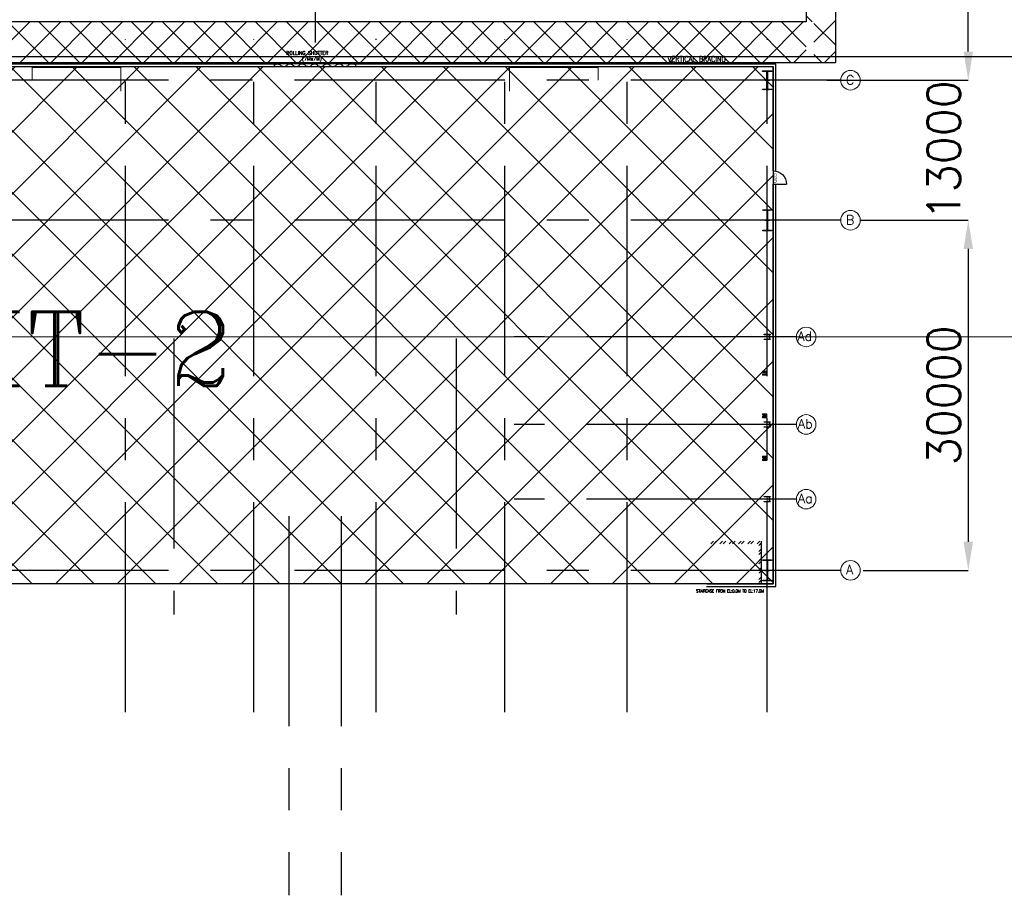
# Model space of a CAD drawing. Header units: inches. Extents: x 0 to 1564127, y -23460 to 23144100.
# Tile 83 of 215: x 272645 to 283194, y 182392 to 191770. Entities that reach past the tile are written whole.
import ezdxf
from ezdxf.enums import TextEntityAlignment as Align

# ---------------------------------------------------------------- set-up
doc = ezdxf.new("R2010")
doc.units = ezdxf.units.IN
doc.header["$LTSCALE"] = 1800
doc.header["$MEASUREMENT"] = 0
for name, pattern in [('CENTER', [2, 1.25, -0.25, 0.25, -0.25]), ('CENTER2', [1.125, 0.75, -0.125, 0.125, -0.125]), ('CENTRE', [1.5, 0.75, -0.25, 0.25, -0.25]), ('HIDDEN', [0.375, 0.25, -0.125])]:
    doc.linetypes.add(name, pattern=pattern)
doc.layers.get('0').update_dxf_attribs({"color": 253, "lineweight": 9})
for name, color, linetype in [('AUX COL', 1, 'Continuous'), ('CEN', 2, 'CENTER'), ('COL', 1, 'Continuous'), ('DIM', 4, 'Continuous'), ('GRID', 251, 'CENTER'), ('Road', 3, 'Continuous'), ('Road Sides', 11, 'Continuous'), ('TEXT', 3, 'Continuous'), ('WALL', 6, 'Continuous')]:
    doc.layers.add(name, color=color, linetype=linetype)
for name, color, linetype, lineweight in [('EQUIP', 8, 'HIDDEN', 9), ('STAIR', 2, 'Continuous', 18), ('STEEL', 231, 'Continuous', 18), ('TRENCH-TRESTLE', 6, 'Continuous', 30)]:
    doc.layers.add(name, color=color, linetype=linetype, lineweight=lineweight)
doc.styles.add('HTX11', font='O8111901')
doc.styles.add('ROMANC', font='ROMANC.SHX')
doc.styles.add('ROMANS', font='romans.shx')
doc.dimstyles.new('User2400', dxfattribs={"dimscale": 175, "dimtxt": 2, "dimasz": 1.75, "dimexe": 0, "dimexo": 0, "dimgap": 0.5, "dimtad": 1, "dimdec": 0, "dimlfac": 8, "dimzin": 0, "dimdsep": 46, "dimtxsty": 'ROMANS', "dimcen": 0, "dimclrd": 1, "dimclre": 1, "dimclrt": 3, "dimadec": 0, "dimazin": 0, "dimtfac": 0.09, "dimtdec": 0, "dimtix": 1, "dimtofl": 0, "dimtmove": 0, "dimatfit": 3, "dimfxl": 1, "dimtolj": 1, "dimtzin": 0, "dimarcsym": 0})

# ---------------------------------------------------------------- blocks, each defined once
blk = doc.blocks.new('*D554')
at = {"layer": 'Defpoints', "color": 0, "transparency": 16777216}
for p in [(281294, 192497), (282808, 192497), (281294, 191122)]:
    blk.add_point(p, dxfattribs=at)
at = {"layer": 'DIM', "color": 1, "lineweight": -2, "transparency": 16777216}
for p, q in [((282808, 192497), (282808, 194495)), ((281294, 192497), (282808, 192497)), ((282808, 191429), (282808, 192191)), ((281294, 191122), (282808, 191122))]:
    blk.add_line(p, q, dxfattribs=at)
at = {"layer": 'DIM', "color": 1, "transparency": 16777216}
for points in [[(282757, 192191), (282859, 192191), (282808, 192497)], [(282757, 191429), (282859, 191429), (282808, 191122)]]:
    blk.add_solid(points, dxfattribs=at)
at = {"layer": 'DIM', "color": 3, "transparency": 16777216, "insert": (282545, 193650), "char_height": 350, "attachment_point": 5, "rotation": 90, "style": 'ROMANS'}
blk.add_mtext('\\A1;11000', dxfattribs=at)
blk = doc.blocks.new('*D324')
at = {"layer": 'Defpoints', "color": 0, "transparency": 16777216}
for p in [(281651, 189622), (281682, 185872), (282808, 185872)]:
    blk.add_point(p, dxfattribs=at)
at = {"layer": 'DIM', "color": 1, "lineweight": -2, "transparency": 16777216}
for p, q in [((281651, 189622), (282808, 189622)), ((282808, 189316), (282808, 186179)), ((281682, 185872), (282808, 185872))]:
    blk.add_line(p, q, dxfattribs=at)
at = {"layer": 'DIM', "color": 1, "transparency": 16777216}
for points in [[(282757, 189316), (282859, 189316), (282808, 189622)], [(282757, 186179), (282859, 186179), (282808, 185872)]]:
    blk.add_solid(points, dxfattribs=at)
at = {"layer": 'DIM', "color": 3, "transparency": 16777216, "insert": (282545, 187747), "char_height": 350, "attachment_point": 5, "rotation": 90, "style": 'ROMANS'}
blk.add_mtext('\\A1;30000', dxfattribs=at)
blk = doc.blocks.new('*D325')
at = {"layer": 'Defpoints', "color": 0, "transparency": 16777216}
for p in [(281651, 191122), (282362, 189622), (282808, 189622)]:
    blk.add_point(p, dxfattribs=at)
at = {"layer": 'DIM', "color": 1, "lineweight": -2, "transparency": 16777216}
for p, q in [((282808, 191429), (282808, 191735)), ((281651, 191122), (282808, 191122)), ((282362, 189622), (282808, 189622)), ((282808, 189316), (282808, 189010))]:
    blk.add_line(p, q, dxfattribs=at)
at = {"layer": 'DIM', "color": 1, "transparency": 16777216}
for points in [[(282757, 191429), (282859, 191429), (282808, 191122)], [(282757, 189316), (282859, 189316), (282808, 189622)]]:
    blk.add_solid(points, dxfattribs=at)
at = {"layer": 'DIM', "color": 3, "transparency": 16777216, "insert": (282545, 190372), "char_height": 350, "attachment_point": 5, "rotation": 90, "style": 'ROMANS'}
blk.add_mtext('\\A1;13000', dxfattribs=at)

msp = doc.modelspace()

# ---------------------------------------------------------------- hatches: boundary and pattern name
at = {"layer": 'COL'}
h = msp.add_hatch(dxfattribs=at)
h.set_pattern_fill('ANSI31', color=8, scale=25, style=0)
h.set_pattern_definition([(45, (270807.243, 176113.5182), (-2.2097087, 2.2097087), [])])
h.paths.add_polyline_path([(280703.66, 191222.48), (280603.66, 191222.48), (280603.66, 191216.85), (280703.66, 191216.85)])
h.paths.add_polyline_path([(280656.47, 191216.85), (280650.85, 191216.85), (280650.85, 191028.1), (280656.47, 191028.1)])
h.paths.add_polyline_path([(280703.66, 191028.1), (280603.66, 191028.1), (280603.66, 191022.48), (280703.66, 191022.48)])
h = msp.add_hatch(dxfattribs=at)
h.set_pattern_fill('ANSI31', color=8, scale=25, style=0)
h.set_pattern_definition([(45, (278660.889, 186761.7475), (-2.2097087, 2.2097087), [])])
h.paths.add_polyline_path([(280607.41, 189516.23), (280699.91, 189516.23), (280699.91, 189509.98), (280607.41, 189509.98)])
h.paths.add_polyline_path([(280651.66, 189728.73), (280655.66, 189728.73), (280655.66, 189516.23), (280651.66, 189516.23)])
h.paths.add_polyline_path([(280607.41, 189734.98), (280699.91, 189734.98), (280699.91, 189728.73), (280607.41, 189728.73)])
h = msp.add_hatch(dxfattribs=at)
h.set_pattern_fill('ANSI31', color=8, scale=25, style=0)
h.set_pattern_definition([(45, (278660.889, 183011.7475), (-2.2097087, 2.2097087), [])])
h.paths.add_polyline_path([(280607.41, 185766.23), (280699.91, 185766.23), (280699.91, 185759.98), (280607.41, 185759.98)])
h.paths.add_polyline_path([(280651.66, 185978.73), (280655.66, 185978.73), (280655.66, 185766.23), (280651.66, 185766.23)])
h.paths.add_polyline_path([(280607.41, 185984.98), (280699.91, 185984.98), (280699.91, 185978.73), (280607.41, 185978.73)])
at = {"layer": 'EQUIP'}
h = msp.add_hatch(dxfattribs=at)
h.set_pattern_fill('ANSI31', color=8, scale=12.5, style=0)
h.set_pattern_definition([(45, (280517.4113, 187984.9799), (-1.104854, 1.104854), [])])
h.paths.add_polyline_path([(280626.79, 187978.73), (280604.91, 187978.73), (280604.91, 187963.1), (280626.79, 187963.1)])
h.paths.add_polyline_path([(280642.41, 187978.73), (280626.79, 187978.73), (280626.79, 187963.1), (280642.41, 187963.1)])
h.paths.add_polyline_path([(280648.66, 188006.85), (280642.41, 188006.85), (280642.41, 187963.1), (280648.66, 187963.1)])
h.paths.add_polyline_path([(280642.41, 188006.85), (280626.79, 188006.85), (280626.79, 187991.23), (280642.41, 187991.23)])
h.paths.add_polyline_path([(280626.79, 188006.85), (280604.91, 188006.85), (280604.91, 187991.23), (280626.79, 187991.23)])
h = msp.add_hatch(dxfattribs=at)
h.set_pattern_fill('ANSI31', color=8, scale=12.5, style=0)
h.set_pattern_definition([(45, (280517.4113, 187528.7299), (-1.104854, 1.104854), [])])
h.paths.add_polyline_path([(280626.79, 187522.48), (280604.91, 187522.48), (280604.91, 187506.85), (280626.79, 187506.85)])
h.paths.add_polyline_path([(280642.41, 187522.48), (280626.79, 187522.48), (280626.79, 187506.85), (280642.41, 187506.85)])
h.paths.add_polyline_path([(280648.66, 187550.6), (280642.41, 187550.6), (280642.41, 187506.85), (280648.66, 187506.85)])
h.paths.add_polyline_path([(280642.41, 187550.6), (280626.79, 187550.6), (280626.79, 187534.98), (280642.41, 187534.98)])
h.paths.add_polyline_path([(280626.79, 187550.6), (280604.91, 187550.6), (280604.91, 187534.98), (280626.79, 187534.98)])
h = msp.add_hatch(dxfattribs=at)
h.set_pattern_fill('ANSI31', color=8, scale=12.5, style=0)
h.set_pattern_definition([(45, (280517.4113, 187072.4799), (-1.104854, 1.104854), [])])
h.paths.add_polyline_path([(280626.79, 187066.23), (280604.91, 187066.23), (280604.91, 187050.6), (280626.79, 187050.6)])
h.paths.add_polyline_path([(280642.41, 187066.23), (280626.79, 187066.23), (280626.79, 187050.6), (280642.41, 187050.6)])
h.paths.add_polyline_path([(280648.66, 187094.35), (280642.41, 187094.35), (280642.41, 187050.6), (280648.66, 187050.6)])
h.paths.add_polyline_path([(280642.41, 187094.35), (280626.79, 187094.35), (280626.79, 187078.73), (280642.41, 187078.73)])
h.paths.add_polyline_path([(280626.79, 187094.35), (280604.91, 187094.35), (280604.91, 187078.73), (280626.79, 187078.73)])
at = {"layer": 'Road Sides', "linetype": 'ByBlock'}
h = msp.add_hatch(dxfattribs=at)
h.set_pattern_fill('ANSI37', color=4, scale=3750)
h.set_pattern_definition([(45, (571876.83, -287717), (-331.4563, 331.4563), []), (135, (571876.83, -287717), (-331.4563, -331.4563), [])])
h.paths.add_polyline_path([(265591.16, 191267.48), (265591.16, 185727.48), (280717.41, 185727.48), (280717.41, 191267.48)])
at = {"layer": 'WALL'}
h = msp.add_hatch(dxfattribs=at)
h.set_pattern_fill('ANSI32', color=8, scale=187.5, style=0)
h.set_pattern_definition([(45, (280562.41, 186073.73), (-49.7184, 49.7184), []), (45, (280595.56, 186073.73), (-49.7184, 49.7184), [])])
h.paths.add_polyline_path([(280591.16, 185872.48), (280562.41, 185872.48), (280562.41, 185727.48), (280591.16, 185727.48)])
h.paths.add_polyline_path([(280010.74, 186184.98), (280010.74, 186156.23), (280562.41, 186156.23), (280562.41, 185872.48), (280591.16, 185872.48), (280591.16, 186184.98)])

# ---------------------------------------------------------------- linework, layer by layer
at = {"color": 8, "linetype": 'ByBlock'}
for p, q in [((281136.98, 191747.49), (281072.41, 191812.06)), ((272753.54, 191747.49), (272316.04, 191309.99)), ((272956.62, 191309.99), (272519.12, 191747.49)), ((273085, 191747.49), (272647.5, 191309.99)), ((273288.07, 191309.99), (272850.57, 191747.49)), ((273416.45, 191747.49), (272978.95, 191309.99)), ((273619.53, 191309.99), (273182.03, 191747.49)), ((273747.91, 191747.49), (273310.41, 191309.99)), ((273950.99, 191309.99), (273513.49, 191747.49)), ((274079.37, 191747.49), (273641.87, 191309.99)), ((274282.44, 191309.99), (273844.94, 191747.49)), ((274410.82, 191747.49), (273973.32, 191309.99)), ((274613.9, 191309.99), (274176.4, 191747.49)), ((274742.28, 191747.49), (274304.78, 191309.99)), ((274945.36, 191309.99), (274507.86, 191747.49)), ((275073.73, 191747.49), (274636.23, 191309.99)), ((275276.81, 191309.99), (274839.31, 191747.49)), ((275405.19, 191747.49), (274967.69, 191309.99)), ((275608.27, 191309.99), (275170.77, 191747.49)), ((275736.65, 191747.49), (275299.15, 191309.99)), ((275939.72, 191309.99), (275502.22, 191747.49)), ((276068.1, 191747.49), (275630.6, 191309.99)), ((276271.18, 191309.99), (275833.68, 191747.49)), ((276399.56, 191747.49), (275962.06, 191309.99)), ((276602.64, 191309.99), (276165.14, 191747.49)), ((276731.02, 191747.49), (276293.52, 191309.99)), ((276934.09, 191309.99), (276496.59, 191747.49)), ((277062.47, 191747.49), (276624.97, 191309.99)), ((277265.55, 191309.99), (276828.05, 191747.49)), ((277393.93, 191747.49), (276956.43, 191309.99)), ((277597.01, 191309.99), (277159.51, 191747.49)), ((277725.38, 191747.49), (277287.88, 191309.99)), ((277928.46, 191309.99), (277490.96, 191747.49)), ((278056.84, 191747.49), (277619.34, 191309.99)), ((278259.92, 191309.99), (277822.42, 191747.49)), ((278388.3, 191747.49), (277950.8, 191309.99)), ((278591.38, 191309.99), (278153.88, 191747.49)), ((278719.75, 191747.49), (278282.25, 191309.99)), ((278922.83, 191309.99), (278485.33, 191747.49)), ((279051.21, 191747.49), (278613.71, 191309.99)), ((279254.29, 191309.99), (278816.79, 191747.49)), ((279382.67, 191747.49), (278945.17, 191309.99)), ((279585.74, 191309.99), (279148.24, 191747.49)), ((279714.12, 191747.49), (279276.62, 191309.99)), ((279917.2, 191309.99), (279479.7, 191747.49)), ((280045.58, 191747.49), (279608.08, 191309.99)), ((280248.66, 191309.99), (279811.16, 191747.49)), ((280377.03, 191747.49), (279939.53, 191309.99)), ((280580.11, 191309.99), (280142.61, 191747.49)), ((280708.49, 191747.49), (280270.99, 191309.99)), ((280911.57, 191309.99), (280474.07, 191747.49)), ((281039.95, 191747.49), (280602.45, 191309.99)), ((281072.41, 191480.6), (280805.53, 191747.49)), ((281384.91, 191761), (281153.66, 191529.75)), ((281384.91, 191499.56), (281153.66, 191730.81)), ((281072.41, 191448.5), (280933.9, 191309.99)), ((281243.03, 191309.99), (281153.66, 191399.35)), ((281384.91, 191429.54), (281265.36, 191309.99)), ((281243.03, 191309.99), (281243.03, 191309.99)), ((281265.36, 191309.99), (281265.36, 191309.99))]:
    msp.add_line(p, q, dxfattribs=at)
at = {"color": 8}
for p, q in [((280653.66, 189509.98), (280653.66, 189734.98)), ((280653.66, 185759.98), (280653.66, 185984.98))]:
    msp.add_line(p, q, dxfattribs=at)
at = {"color": 8, "linetype": 'CENTER2', "ltscale": 0.15}
for p, q in [((280653.66, 188344.35), (280653.66, 188400.6)), ((280681.79, 188372.48), (280625.54, 188372.48))]:
    msp.add_line(p, q, dxfattribs=at)
at = {"color": 8, "linetype": 'CENTRE', "ltscale": 500}
msp.add_line((284165.89, 188372.48), (239730.81, 188372.48), dxfattribs=at)
at = {"color": 8, "linetype": 'CENTER2', "ltscale": 0.25}
for p, q in [((280653.66, 187406.85), (280653.66, 187463.1)), ((280681.79, 187434.98), (280625.54, 187434.98)), ((280681.79, 186634.98), (280625.54, 186634.98)), ((280653.66, 186606.85), (280653.66, 186663.1))]:
    msp.add_line(p, q, dxfattribs=at)
at = {"color": 8}
for centre in [(281546.2, 191122.48), (281546.2, 191122.48), (281546.2, 189622.48), (281546.2, 189622.48), (281071.2, 188372.48), (281071.2, 188372.48), (281071.2, 187434.98), (281071.2, 187434.98), (281071.2, 186634.98), (281071.2, 186634.98), (281546.2, 185872.48), (281546.2, 185872.48)]:
    msp.add_circle(centre, 105.04, dxfattribs=at)
at = {"layer": 'AUX COL', "color": 8}
for p, q in [((280677.79, 188348.85), (280677.79, 188396.1)), ((280681.79, 188348.85), (280681.79, 188396.1)), ((280678.66, 187410.35), (280678.66, 187459.6)), ((280681.79, 187410.35), (280681.79, 187459.6)), ((280678.66, 186610.35), (280678.66, 186659.6)), ((280681.79, 186610.35), (280681.79, 186659.6))]:
    msp.add_line(p, q, dxfattribs=at)
for points in [[(280622.41, 188400.6), (280684.91, 188400.6), (280684.91, 188396.1), (280622.41, 188396.1)], [(280622.41, 188348.85), (280684.91, 188348.85), (280684.91, 188344.35), (280622.41, 188344.35)], [(280622.41, 187463.1), (280684.91, 187463.1), (280684.91, 187459.6), (280622.41, 187459.6)], [(280622.41, 187410.35), (280684.91, 187410.35), (280684.91, 187406.85), (280622.41, 187406.85)], [(280622.41, 186663.1), (280684.91, 186663.1), (280684.91, 186659.6), (280622.41, 186659.6)], [(280622.41, 186610.35), (280684.91, 186610.35), (280684.91, 186606.85), (280622.41, 186606.85)]]:
    msp.add_lwpolyline(points, close=True, dxfattribs=at)
at = {"layer": 'CEN', "color": 8}
for p, q in [((280653.66, 191022.48), (280653.66, 191222.48)), ((280629.72, 191122.48), (280677.61, 191122.48)), ((280653.66, 189509.98), (280653.66, 189734.98)), ((280629.72, 189622.48), (280677.61, 189622.48)), ((274296.79, 188354.78), (274296.79, 185398.94)), ((277323.04, 188354.78), (277323.04, 185398.94)), ((275530.54, 186452.48), (275530.54, 182455.8)), ((275530.54, 186452.48), (275530.54, 182391.96)), ((276089.29, 186452.48), (276089.29, 182495.59)), ((276089.29, 186452.48), (276089.29, 182391.96)), ((280653.66, 185759.98), (280653.66, 185984.98)), ((280629.72, 185872.48), (280677.61, 185872.48))]:
    msp.add_line(p, q, dxfattribs=at)
at = {"layer": 'COL', "color": 8}
for points in [[(280603.66, 191222.48), (280703.66, 191222.48), (280703.66, 191216.85), (280603.66, 191216.85)], [(280650.85, 191216.85), (280656.47, 191216.85), (280656.47, 191028.1), (280650.85, 191028.1)], [(280603.66, 191028.1), (280703.66, 191028.1), (280703.66, 191022.48), (280603.66, 191022.48)], [(280607.41, 189734.98), (280699.91, 189734.98), (280699.91, 189728.73), (280607.41, 189728.73)], [(280651.66, 189728.73), (280655.66, 189728.73), (280655.66, 189516.23), (280651.66, 189516.23)], [(280607.41, 189516.23), (280699.91, 189516.23), (280699.91, 189509.98), (280607.41, 189509.98)], [(280607.41, 185984.98), (280699.91, 185984.98), (280699.91, 185978.73), (280607.41, 185978.73)], [(280651.66, 185978.73), (280655.66, 185978.73), (280655.66, 185766.23), (280651.66, 185766.23)], [(280607.41, 185766.23), (280699.91, 185766.23), (280699.91, 185759.98), (280607.41, 185759.98)]]:
    msp.add_lwpolyline(points, close=True, dxfattribs=at)
at = {"layer": 'EQUIP', "color": 8, "linetype": 'CENTER2'}
for points in [[(280604.91, 187991.23), (280604.91, 188006.85), (280648.66, 188006.85), (280648.66, 187963.1), (280604.91, 187963.1), (280604.91, 187978.73)], [(280604.91, 187534.98), (280604.91, 187550.6), (280648.66, 187550.6), (280648.66, 187506.85), (280604.91, 187506.85), (280604.91, 187522.48)], [(280604.91, 187078.73), (280604.91, 187094.35), (280648.66, 187094.35), (280648.66, 187050.6), (280604.91, 187050.6), (280604.91, 187066.23)]]:
    msp.add_lwpolyline(points, dxfattribs=at)
at = {"layer": 'GRID', "color": 8}
for p, q in [((275809.91, 195627.09), (275809.91, 191525.88)), ((276466.16, 184353.78), (276466.16, 191564.16)), ((273778.66, 184353.78), (273778.66, 191559.98)), ((275153.66, 184353.78), (275153.66, 191559.98)), ((277841.16, 184353.78), (277841.16, 191559.98)), ((279153.66, 184353.78), (279153.66, 191559.98)), ((280653.66, 184353.78), (280653.66, 191559.98)), ((281441.16, 191122.48), (264553.66, 191122.48)), ((281441.16, 189622.48), (264553.66, 189622.48)), ((280966.16, 188372.48), (277941.16, 188372.48)), ((280966.16, 187434.98), (277941.16, 187434.98)), ((280966.16, 186634.98), (277941.16, 186634.98)), ((281441.16, 185872.48), (264553.66, 185872.48))]:
    msp.add_line(p, q, dxfattribs=at)
at = {"layer": 'Road', "color": 8}
msp.add_line((286966.16, 191372.48), (243435.27, 191372.48), dxfattribs=at)
at = {"layer": 'Road Sides', "color": 4, "linetype": 'ByBlock'}
msp.add_lwpolyline([(265591.16, 191267.48), (280717.41, 191267.48), (280717.41, 185727.48), (265591.16, 185727.48)], close=True, dxfattribs=at)
at = {"layer": 'STAIR', "color": 8}
for p, q in [((272778.66, 191259.98), (273728.66, 191259.98)), ((272778.66, 191122.48), (272778.66, 191259.98)), ((273728.66, 191259.98), (273728.66, 191003.73)), ((278841.16, 191259.98), (277891.16, 191259.98)), ((277891.16, 191259.98), (277891.16, 191003.73)), ((278841.16, 191122.48), (278841.16, 191259.98))]:
    msp.add_line(p, q, dxfattribs=at)
at = {"layer": 'STEEL', "color": 8}
for p, q in [((276247.41, 191296.23), (275372.41, 191296.23)), ((275372.41, 191267.48), (275372.41, 191296.23)), ((276247.41, 191267.48), (275372.41, 191267.48)), ((276247.41, 191296.23), (276247.41, 191267.48))]:
    msp.add_line(p, q, dxfattribs=at)
at = {"layer": 'STEEL', "color": 8, "flags": 128}
for points in [[(275441.83, 191281.79), (275441.51, 191283.42), (275440.48, 191285.09), (275438.65, 191286.78), (275435.99, 191288.4), (275432.47, 191289.9), (275428.18, 191291.22), (275423.21, 191292.25), (275417.72, 191292.98), (275411.91, 191293.35), (275405.98, 191293.35), (275400.17, 191292.98), (275394.68, 191292.25), (275389.71, 191291.22), (275385.41, 191289.9), (275381.9, 191288.4), (275379.23, 191286.78), (275377.41, 191285.09), (275375.15, 191283.42), (275372.41, 191281.79)], [(275441.83, 191281.79), (275442.15, 191280.18), (275443.18, 191278.5), (275445.01, 191276.82), (275447.68, 191275.19), (275451.19, 191273.69), (275455.48, 191272.38), (275460.46, 191271.34), (275465.95, 191270.62), (275471.76, 191270.24), (275477.68, 191270.24), (275483.5, 191270.62), (275488.98, 191271.34), (275493.96, 191272.38), (275498.26, 191273.69), (275501.76, 191275.19), (275504.43, 191276.82), (275506.26, 191278.5), (275507.3, 191280.18), (275507.61, 191281.79)], [(275573.38, 191281.79), (275573.38, 191281.8), (275573.38, 191281.8), (275573.38, 191281.8), (275573.38, 191281.8), (275573.38, 191281.8), (275573.38, 191281.8), (275573.38, 191281.8), (275572.78, 191283.99), (275570.97, 191286.17), (275567.92, 191288.2), (275563.75, 191290), (275558.63, 191291.48), (275552.86, 191292.55), (275546.71, 191293.2), (275540.5, 191293.4), (275534.28, 191293.2), (275528.13, 191292.55), (275522.36, 191291.48), (275517.25, 191290), (275513.07, 191288.2), (275510.02, 191286.17), (275508.2, 191283.99), (275507.61, 191281.8), (275507.61, 191281.8), (275507.61, 191281.8), (275507.61, 191281.8), (275507.61, 191281.8), (275507.61, 191281.8), (275507.61, 191281.8), (275507.61, 191281.79)], [(275573.38, 191281.79), (275573.7, 191280.18), (275574.73, 191278.5), (275576.56, 191276.82), (275579.23, 191275.19), (275582.73, 191273.69), (275587.03, 191272.38), (275592.01, 191271.34), (275597.5, 191270.62), (275603.31, 191270.24), (275609.23, 191270.24), (275615.05, 191270.62), (275620.53, 191271.34), (275625.51, 191272.38), (275629.8, 191273.69), (275633.31, 191275.19), (275635.98, 191276.82), (275637.81, 191278.5), (275638.83, 191280.18), (275639.16, 191281.79)], [(275704.93, 191281.79), (275704.93, 191281.8), (275704.93, 191281.8), (275704.93, 191281.8), (275704.93, 191281.8), (275704.93, 191281.8), (275704.93, 191281.8), (275704.93, 191281.8), (275704.33, 191283.99), (275702.52, 191286.17), (275699.47, 191288.2), (275695.3, 191290), (275690.18, 191291.48), (275684.4, 191292.55), (275678.25, 191293.2), (275672.05, 191293.4), (275665.83, 191293.2), (275659.68, 191292.55), (275653.91, 191291.48), (275648.8, 191290), (275644.62, 191288.2), (275641.57, 191286.17), (275639.75, 191283.99), (275639.16, 191281.8), (275639.16, 191281.8), (275639.16, 191281.8), (275639.16, 191281.8), (275639.16, 191281.8), (275639.16, 191281.8), (275639.16, 191281.8), (275639.16, 191281.79)], [(275704.93, 191281.79), (275705.25, 191280.18), (275706.28, 191278.5), (275708.11, 191276.82), (275710.77, 191275.19), (275714.28, 191273.69), (275718.58, 191272.38), (275723.55, 191271.34), (275729.05, 191270.62), (275734.86, 191270.24), (275740.78, 191270.24), (275746.6, 191270.62), (275752.08, 191271.34), (275757.06, 191272.38), (275761.35, 191273.69), (275764.86, 191275.19), (275767.53, 191276.82), (275769.36, 191278.5), (275770.38, 191280.18), (275770.71, 191281.79)], [(275836.47, 191281.79), (275836.47, 191281.8), (275836.47, 191281.8), (275836.47, 191281.8), (275836.47, 191281.8), (275836.47, 191281.8), (275836.47, 191281.8), (275836.47, 191281.8), (275835.88, 191283.99), (275834.07, 191286.17), (275831.02, 191288.2), (275826.85, 191290), (275821.73, 191291.48), (275815.95, 191292.55), (275809.8, 191293.2), (275803.6, 191293.4), (275797.38, 191293.2), (275791.23, 191292.55), (275785.45, 191291.48), (275780.33, 191290), (275776.16, 191288.2), (275773.12, 191286.17), (275771.3, 191283.99), (275770.71, 191281.8), (275770.71, 191281.8), (275770.71, 191281.8), (275770.71, 191281.8), (275770.71, 191281.8), (275770.71, 191281.8), (275770.71, 191281.8), (275770.71, 191281.79)], [(275836.47, 191281.79), (275836.47, 191281.79), (275836.47, 191281.79), (275836.47, 191281.79), (275836.47, 191281.79), (275836.47, 191281.79), (275836.47, 191281.79), (275836.47, 191281.79), (275837.07, 191279.6), (275838.88, 191277.43), (275841.93, 191275.39), (275846.11, 191273.59), (275851.22, 191272.12), (275857.01, 191271.04), (275863.16, 191270.4), (275869.37, 191270.19), (275875.57, 191270.4), (275881.72, 191271.04), (275887.51, 191272.12), (275892.62, 191273.59), (275896.8, 191275.39), (275899.85, 191277.44), (275901.67, 191279.6), (275902.26, 191281.79)], [(275968.03, 191281.79), (275968.03, 191281.8), (275968.03, 191281.8), (275968.03, 191281.8), (275968.03, 191281.8), (275968.03, 191281.8), (275968.03, 191281.8), (275968.03, 191281.8), (275967.43, 191283.99), (275965.62, 191286.17), (275962.57, 191288.2), (275958.4, 191290), (275953.28, 191291.48), (275947.51, 191292.55), (275941.36, 191293.2), (275935.15, 191293.4), (275928.93, 191293.2), (275922.78, 191292.55), (275917.01, 191291.48), (275911.9, 191290), (275907.72, 191288.2), (275904.67, 191286.17), (275902.85, 191283.99), (275902.26, 191281.8), (275902.26, 191281.8), (275902.26, 191281.8), (275902.26, 191281.8), (275902.26, 191281.8), (275902.26, 191281.8), (275902.26, 191281.8), (275902.26, 191281.79)], [(275968.03, 191281.79), (275968.35, 191280.18), (275969.38, 191278.5), (275971.21, 191276.82), (275973.88, 191275.19), (275977.38, 191273.69), (275981.68, 191272.38), (275986.66, 191271.34), (275992.15, 191270.62), (275997.96, 191270.24), (276003.88, 191270.24), (276009.7, 191270.62), (276015.18, 191271.34), (276020.16, 191272.38), (276024.45, 191273.69), (276027.96, 191275.19), (276030.63, 191276.82), (276032.46, 191278.5), (276033.48, 191280.18), (276033.81, 191281.79)], [(276099.58, 191281.79), (276099.58, 191281.8), (276099.58, 191281.8), (276099.58, 191281.8), (276099.58, 191281.8), (276099.58, 191281.8), (276099.58, 191281.8), (276099.58, 191281.8), (276098.98, 191283.99), (276097.17, 191286.17), (276094.12, 191288.2), (276089.95, 191290), (276084.83, 191291.48), (276079.05, 191292.55), (276072.9, 191293.2), (276066.7, 191293.4), (276060.48, 191293.2), (276054.33, 191292.55), (276048.56, 191291.48), (276043.45, 191290), (276039.27, 191288.2), (276036.22, 191286.17), (276034.4, 191283.99), (276033.81, 191281.8), (276033.81, 191281.8), (276033.81, 191281.8), (276033.81, 191281.8), (276033.81, 191281.8), (276033.81, 191281.8), (276033.81, 191281.8), (276033.81, 191281.79)], [(276099.58, 191281.79), (276099.9, 191280.18), (276100.93, 191278.5), (276102.76, 191276.82), (276105.42, 191275.19), (276108.93, 191273.69), (276113.23, 191272.38), (276118.2, 191271.34), (276123.7, 191270.62), (276129.51, 191270.24), (276135.43, 191270.24), (276141.25, 191270.62), (276146.73, 191271.34), (276151.71, 191272.38), (276156, 191273.69), (276159.51, 191275.19), (276162.18, 191276.82), (276164.01, 191278.5), (276165.03, 191280.18), (276165.36, 191281.79)], [(276247.41, 191281.79), (276247.41, 191281.8), (276247.41, 191281.8), (276247.41, 191281.8), (276247.41, 191281.8), (276247.41, 191281.8), (276247.41, 191281.8), (276247.41, 191281.8), (276246.82, 191283.99), (276245.01, 191286.17), (276241.96, 191288.2), (276237.79, 191290), (276232.67, 191291.48), (276226.89, 191292.55), (276220.74, 191293.2), (276198.25, 191293.4), (276192.03, 191293.2), (276185.88, 191292.55), (276180.1, 191291.48), (276174.98, 191290), (276170.81, 191288.2), (276167.77, 191286.17), (276165.95, 191283.99), (276165.36, 191281.8), (276165.36, 191281.8), (276165.36, 191281.8), (276165.36, 191281.8), (276165.36, 191281.8), (276165.36, 191281.8), (276165.36, 191281.8), (276165.36, 191281.79)]]:
    msp.add_lwpolyline(points, dxfattribs=at)
at = {"layer": 'TRENCH-TRESTLE', "color": 8, "ltscale": 100}
for p, q in [((281072.41, 195627.09), (281072.41, 191747.36)), ((281384.91, 195627.09), (281384.91, 191309.86)), ((281072.41, 191747.49), (249528.66, 191747.49)), ((281384.91, 191309.99), (249903.66, 191309.99))]:
    msp.add_line(p, q, dxfattribs=at)
at = {"layer": 'WALL', "color": 8}
for p, q in [((267225.31, 191296.23), (275372.41, 191296.23)), ((267228.66, 191267.48), (275372.41, 191267.48)), ((276247.41, 191296.23), (280746.16, 191296.23)), ((276247.41, 191267.48), (280717.41, 191267.48)), ((280717.41, 190152.7), (280717.41, 191267.48)), ((280746.16, 190149.77), (280746.16, 191296.23)), ((280717.41, 185727.48), (280717.41, 190009.98)), ((280746.16, 185698.73), (280746.16, 190009.98)), ((280591.16, 185727.48), (280591.16, 186184.98)), ((280004.06, 185698.73), (280746.16, 185698.73)), ((280007.41, 185727.48), (280717.41, 185727.48))]:
    msp.add_line(p, q, dxfattribs=at)
at = {"layer": 'WALL', "color": 8, "flags": 128}
msp.add_lwpolyline([(280717.41, 190152.7, -0.414209), (280860.13, 190009.98)], format="xyb", dxfattribs=at)
msp.add_lwpolyline([(280717.41, 190009.98), (280860.13, 190009.98)], dxfattribs=at)

# ---------------------------------------------------------------- texts
at = {"layer": 'TEXT', "color": 8}
for s, height, style, p in [('ROLLING SHUTTER', 37.5, 'ROMANS', (275501.52, 191395.38)), ('(7Mx7M)', 37.5, 'ROMANS', (275668.8, 191333.73)), ('C', 100, 'ROMANC', (281496.49, 191075.47)), ('B', 100, 'ROMANC', (281496.49, 189575.47)), ('Ad', 100, 'ROMANC', (280977.64, 188330.82)), ('Ab', 100, 'ROMANC', (280982.61, 187393.32)), ('Aa', 100, 'ROMANC', (280982.61, 186593.32)), ('A', 100, 'ROMANC', (281498.58, 185830.82))]:
    msp.add_text(s, height=height, dxfattribs=dict(at, style=style)).set_placement(p)
at = {"layer": 'TEXT', "color": 8, "linetype": 'Continuous', "style": 'HTX11'}
msp.add_text('FPD', height=37.5, rotation=270, dxfattribs=at).set_placement((280717.58, 190126.58))
at = {"layer": 'TEXT', "color": 3, "style": 'ROMANC'}
msp.add_text('UNIT-2', height=793.8, dxfattribs=at).set_placement((272831.54, 188641.69), align=Align.TOP_CENTER)
at = {"layer": 'TEXT', "color": 8, "style": 'ROMANS', "width": 0.8}
msp.add_text('STAIRCASE FROM EL:0.0M TO EL:17.0M', height=31.25, dxfattribs=at).set_placement((279893.71, 185635.96))
at = {"layer": 'TEXT', "color": 8, "insert": (279588.27, 191379.48), "char_height": 60, "width": 652.0708, "attachment_point": 1, "style": 'ROMANS'}
msp.add_mtext('{\\W0.8;VERTICAL BRACING}', dxfattribs=at)

# ---------------------------------------------------------------- dimensions: what is measured, and where the dimension line sits
at = {"layer": 'DIM'}
dim = msp.add_linear_dim(base=(282807.75, 192497.48), p1=(281293.71, 191122.48), p2=(281293.71, 192497.48), angle=90, dimstyle='User2400', dxfattribs=at)
dim.commit()
dim.dimension.update_dxf_attribs({"geometry": '*D554', "text_midpoint": (282807.75, 193649.56), "dimtype": 160})
dim = msp.add_linear_dim(base=(282807.75, 189622.48), p1=(281651.25, 191122.48), p2=(282362.25, 189622.48), angle=90, text='13000', dimstyle='User2400', dxfattribs=at)
dim.commit()
dim.dimension.update_dxf_attribs({"geometry": '*D325', "text_midpoint": (282545.25, 190372.48)})
dim = msp.add_linear_dim(base=(282807.75, 185872.48), p1=(281651.25, 189622.48), p2=(281682.14, 185872.48), angle=90, dimstyle='User2400', dxfattribs=at)
dim.commit()
dim.dimension.update_dxf_attribs({"geometry": '*D324', "text_midpoint": (282545.25, 187747.48)})

doc.saveas('drawing.dxf')
